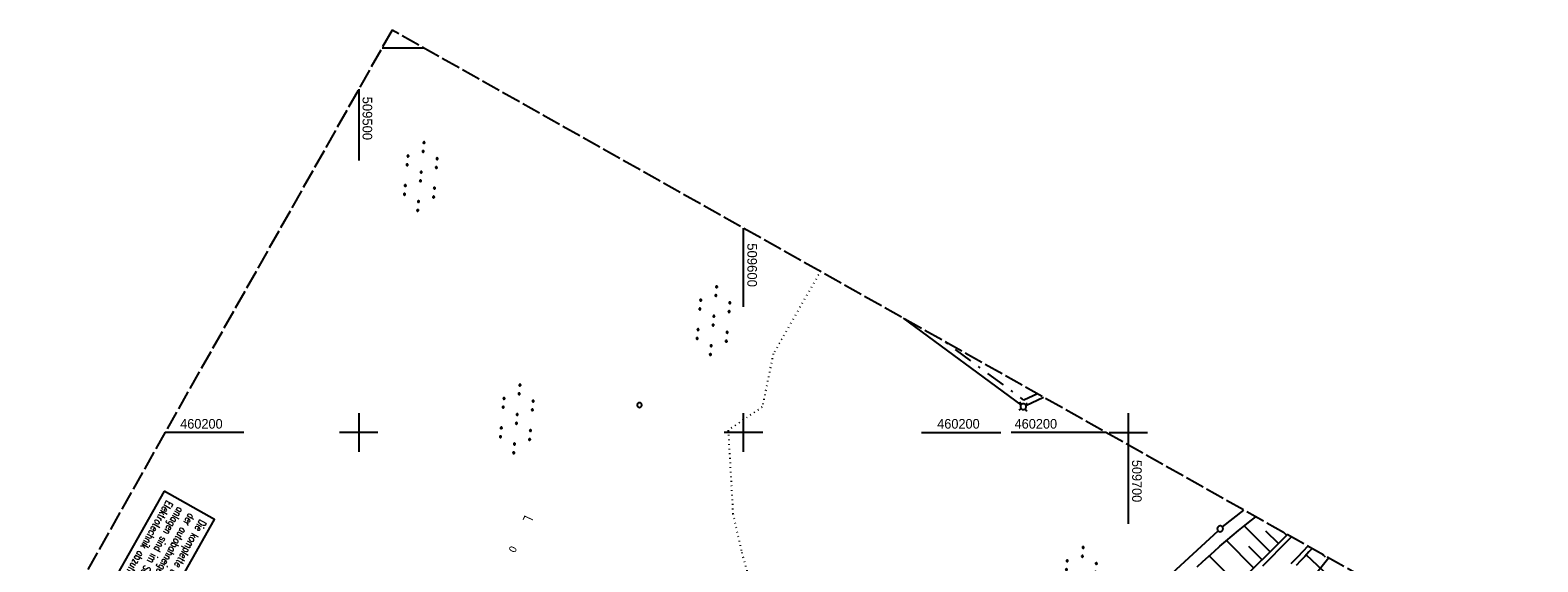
# Model space of a CAD drawing. Extents: x 509054 to 510069, y 459212 to 460305.
# Tile 60 of 66: x 509415 to 509806, y 460166 to 460305. Entities that reach past the tile are written whole.
import ezdxf

# ---------------------------------------------------------------- set-up
doc = ezdxf.new("R2010")
doc.units = 0
doc.header["$LTSCALE"] = 10
doc.header["$MEASUREMENT"] = 0
for name, pattern in [('AUSGEZOGEN', [0]), ('LT00', [0]), ('LT08', [0.42, 0.2, -0.1, 0.02, -0.1]), ('LT14', [0.6, 0.5, -0.1]), ('PUNKTX2_STR', [0.6, 0.1, -0.5])]:
    doc.linetypes.add(name, pattern=pattern)
doc.layers.get('0').update_dxf_attribs({"linetype": 'LT00'})
for name, color, linetype in [('--EK_FBR', 1, 'LT00'), ('--EL_DFK_AB_L', 21, 'LT00'), ('BAB-KABEL_TEXT_KASTEN', 224, 'Continuous'), ('DFK_AB_L', 21, 'LT00'), ('DFK_BES-NAME', 255, 'LT00'), ('DFK_GZPKT', 250, 'LT00'), ('DFK_KATASTER', 250, 'LT00'), ('DFK_NUTZUNG', 250, 'LT00'), ('DFK_NUTZUNGSGRENZE', 70, 'PUNKTX2_STR'), ('DFK_VERMPKT', 252, 'LT00'), ('GEMEINDEGRENZE', 3, 'LT08'), ('V109_AFBR_BAB', 250, 'LT00'), ('V109_BOESCH', 250, 'LT00'), ('V109_BOSCHUNG', 250, 'LT00'), ('V109_RASTER', 250, 'LT00'), ('V110_AFBR_BAB', 250, 'LT00'), ('V110_BOESCH', 250, 'LT00'), ('V110_BOSCHUNG', 250, 'LT00'), ('V110_RASTER', 250, 'LT00')]:
    doc.layers.add(name, color=color, linetype=linetype)
doc.layers.add('-BLATT_110-RAND', color=7, linetype='LT14', plot=False)
doc.styles.add('ROMANS', font='romans.shx', dxfattribs={"width": 0.8})
doc.styles.get("Standard").update_dxf_attribs({"font": 'ARIAL.TTF'})

# ---------------------------------------------------------------- blocks, each defined once
blk = doc.blocks.new('SYMB7030')
at = {"color": 0, "linetype": 'ByBlock'}
for p, q in [((-0.353695, 0.353695), (-0.697, 0.697)), ((0.353695, 0.353695), (0.697, 0.697)), ((-0.353695, -0.353695), (-0.697, -0.697)), ((0.353695, -0.353695), (0.697, -0.697))]:
    blk.add_line(p, q, dxfattribs=at)
for points in [[(-0.031408, 0.499213), (-0.093728, 0.49134), (-0.15457, 0.475719), (-0.212975, 0.452595), (-0.268021, 0.422333), (-0.31884, 0.385411), (-0.36463, 0.342411), (-0.40467, 0.29401), (-0.438329, 0.240973), (-0.465074, 0.184136), (-0.484486, 0.124395), (-0.496256, 0.062692), (-0.5002, 0)], [(-0.5002, 0), (-0.496256, -0.062692), (-0.484486, -0.124395), (-0.465074, -0.184136), (-0.438329, -0.240973), (-0.404671, -0.29401), (-0.36463, -0.342411), (-0.31884, -0.385411), (-0.268021, -0.422333), (-0.212975, -0.452595), (-0.15457, -0.475719), (-0.093728, -0.49134), (-0.031408, -0.499213), (0.031408, -0.499213), (0.093728, -0.49134), (0.15457, -0.475719), (0.212975, -0.452595), (0.268021, -0.422333), (0.31884, -0.385411), (0.36463, -0.342411), (0.404671, -0.29401), (0.438329, -0.240973), (0.465075, -0.184136), (0.484486, -0.124395), (0.496256, -0.062692), (0.500201, 0)], [(0.5002, 0), (0.496256, 0.062692), (0.484485, 0.124395), (0.465074, 0.184136), (0.438329, 0.240973), (0.40467, 0.29401), (0.36463, 0.34241), (0.31884, 0.385411), (0.268021, 0.422333), (0.212975, 0.452595), (0.15457, 0.475719), (0.093728, 0.49134), (0.031408, 0.499213), (-0.031408, 0.499213)]]:
    blk.add_lwpolyline(points, dxfattribs=at)
blk = doc.blocks.new('SYMB7010')
at = {"color": 0, "linetype": 'ByBlock'}
for points in [[(-0.031408, 0.499213), (-0.093728, 0.49134), (-0.15457, 0.475719), (-0.212975, 0.452595), (-0.268021, 0.422333), (-0.31884, 0.385411), (-0.36463, 0.342411), (-0.40467, 0.29401), (-0.438329, 0.240973), (-0.465074, 0.184136), (-0.484486, 0.124395), (-0.496256, 0.062692), (-0.5002, 0)], [(-0.5002, 0), (-0.496256, -0.062692), (-0.484486, -0.124395), (-0.465075, -0.184136), (-0.438329, -0.240973), (-0.404671, -0.29401), (-0.36463, -0.342411), (-0.31884, -0.385411), (-0.268021, -0.422333), (-0.212975, -0.452595), (-0.154571, -0.475719), (-0.093728, -0.49134), (-0.031408, -0.499213), (0.031408, -0.499213)], [(0.5002, 0), (0.496256, 0.062692), (0.484485, 0.124395), (0.465074, 0.184136), (0.438329, 0.240973), (0.40467, 0.29401), (0.36463, 0.342411), (0.31884, 0.385411), (0.268021, 0.422333), (0.212975, 0.452595), (0.15457, 0.475719), (0.093728, 0.49134), (0.031408, 0.499213), (-0.031408, 0.499213)], [(0.031408, -0.499213), (0.093728, -0.491341), (0.15457, -0.475719), (0.212975, -0.452595), (0.268021, -0.422333), (0.31884, -0.385411), (0.36463, -0.342411), (0.404671, -0.294011), (0.438329, -0.240974), (0.465075, -0.184136), (0.484486, -0.124395), (0.496256, -0.062692), (0.500201, 0)]]:
    blk.add_lwpolyline(points, dxfattribs=at)
blk = doc.blocks.new('SYMB7110')
at = {"color": 0, "linetype": 'ByBlock'}
for p, q in [((-0.515, 0.392919), (-0.515, 0.367081)), ((-0.51, 0.362895), (-0.51, 0.397105)), ((-0.505, 0.399164), (-0.505, 0.360836)), ((-0.5, 0.360204), (-0.5, 0.399796)), ((-0.495, 0.399164), (-0.495, 0.360836)), ((-0.49, 0.362895), (-0.49, 0.397105)), ((-0.485, 0.392919), (-0.485, 0.367081)), ((-0.285, 0.392919), (-0.285, 0.367081)), ((-0.28, 0.362895), (-0.28, 0.397105)), ((-0.275, 0.399164), (-0.275, 0.360836)), ((-0.27, 0.360204), (-0.27, 0.399796)), ((-0.265, 0.399164), (-0.265, 0.360836)), ((-0.26, 0.362895), (-0.26, 0.397105)), ((-0.255, 0.392919), (-0.255, 0.367081)), ((0.255, 0.392919), (0.255, 0.367081)), ((0.26, 0.362895), (0.26, 0.397105)), ((0.265, 0.399164), (0.265, 0.360836)), ((0.27, 0.360204), (0.27, 0.399796)), ((0.275, 0.399164), (0.275, 0.360836)), ((0.28, 0.362895), (0.28, 0.397105)), ((0.285, 0.392919), (0.285, 0.367081)), ((0.485, 0.392919), (0.485, 0.367081)), ((0.49, 0.362895), (0.49, 0.397105)), ((0.495, 0.399164), (0.495, 0.360836)), ((0.5, 0.360204), (0.5, 0.399796)), ((0.505, 0.399164), (0.505, 0.360836)), ((0.51, 0.362895), (0.51, 0.397105)), ((0.515, 0.392919), (0.515, 0.367081)), ((-0.9, 0.012919), (-0.9, -0.012919)), ((-0.895, -0.017106), (-0.895, 0.017105)), ((-0.89, 0.019164), (-0.89, -0.019164)), ((-0.885, -0.019797), (-0.885, 0.019796)), ((-0.88, 0.019164), (-0.88, -0.019164)), ((-0.875, -0.017106), (-0.875, 0.017105)), ((-0.87, 0.012919), (-0.87, -0.012919)), ((-0.865, -0.000126), (-0.865, 0.000145)), ((-0.67, 0.012919), (-0.67, -0.012919)), ((-0.665, -0.017106), (-0.665, 0.017105)), ((-0.66, 0.019164), (-0.66, -0.019164)), ((-0.655, -0.019797), (-0.655, 0.019796)), ((-0.65, 0.019164), (-0.65, -0.019164)), ((-0.645, -0.017106), (-0.645, 0.017105)), ((-0.64, 0.012919), (-0.64, -0.012919)), ((-0.635, -0.000126), (-0.635, 0.000145)), ((-0.48, 0.379874), (-0.48, 0.380145)), ((-0.25, 0.379874), (-0.25, 0.380146)), ((-0.13, 0.012919), (-0.13, -0.012919)), ((-0.125, -0.017105), (-0.125, 0.017105)), ((-0.12, 0.019164), (-0.12, -0.019164)), ((-0.115, -0.019796), (-0.115, 0.019796)), ((-0.11, 0.019164), (-0.11, -0.019164)), ((-0.105, -0.017105), (-0.105, 0.017105)), ((-0.1, 0.012919), (-0.1, -0.012919)), ((-0.095, -0.000126), (-0.095, 0.000146)), ((0.1, 0.012919), (0.1, -0.012919)), ((0.105, -0.017105), (0.105, 0.017105)), ((0.11, 0.019164), (0.11, -0.019164)), ((0.115, -0.019796), (0.115, 0.019796)), ((0.12, 0.019164), (0.12, -0.019164)), ((0.125, -0.017105), (0.125, 0.017105)), ((0.13, 0.012919), (0.13, -0.012919)), ((0.135, -0.000126), (0.135, 0.000146)), ((0.29, 0.379874), (0.29, 0.380145)), ((0.52, 0.379874), (0.52, 0.380146)), ((0.64, 0.012919), (0.64, -0.012919)), ((0.645, -0.017105), (0.645, 0.017105)), ((0.65, 0.019164), (0.65, -0.019164)), ((0.655, -0.019796), (0.655, 0.019796)), ((0.66, 0.019164), (0.66, -0.019164)), ((0.665, -0.017105), (0.665, 0.017105)), ((0.67, 0.012919), (0.67, -0.012919)), ((0.675, -0.000126), (0.675, 0.000146)), ((0.87, 0.012919), (0.87, -0.012919)), ((0.875, -0.017105), (0.875, 0.017105)), ((0.88, 0.019164), (0.88, -0.019164)), ((0.885, -0.019796), (0.885, 0.019796)), ((0.89, 0.019164), (0.89, -0.019164)), ((0.895, -0.017105), (0.895, 0.017105)), ((0.9, 0.012919), (0.9, -0.012919)), ((0.905, -0.000126), (0.905, 0.000146)), ((-0.515, -0.367081), (-0.515, -0.392919)), ((-0.51, -0.397105), (-0.51, -0.362895)), ((-0.505, -0.360836), (-0.505, -0.399164)), ((-0.5, -0.399796), (-0.5, -0.360204)), ((-0.495, -0.360836), (-0.495, -0.399164)), ((-0.49, -0.397106), (-0.49, -0.362895)), ((-0.485, -0.367081), (-0.485, -0.392919)), ((-0.48, -0.380126), (-0.48, -0.379855)), ((-0.285, -0.367081), (-0.285, -0.392919)), ((-0.28, -0.397105), (-0.28, -0.362895)), ((-0.275, -0.360836), (-0.275, -0.399164)), ((-0.27, -0.399796), (-0.27, -0.360204)), ((-0.265, -0.360836), (-0.265, -0.399164)), ((-0.26, -0.397105), (-0.26, -0.362895)), ((-0.255, -0.367081), (-0.255, -0.392919)), ((-0.25, -0.380126), (-0.25, -0.379855)), ((0.255, -0.367081), (0.255, -0.392919)), ((0.26, -0.397105), (0.26, -0.362895)), ((0.265, -0.360836), (0.265, -0.399164)), ((0.27, -0.399796), (0.27, -0.360204)), ((0.275, -0.360836), (0.275, -0.399164)), ((0.28, -0.397105), (0.28, -0.362895)), ((0.285, -0.367081), (0.285, -0.392919)), ((0.29, -0.380126), (0.29, -0.379855)), ((0.485, -0.367081), (0.485, -0.392919)), ((0.49, -0.397105), (0.49, -0.362895)), ((0.495, -0.360836), (0.495, -0.399164)), ((0.5, -0.399796), (0.5, -0.360204)), ((0.505, -0.360836), (0.505, -0.399164)), ((0.51, -0.397105), (0.51, -0.362895)), ((0.515, -0.367081), (0.515, -0.392919)), ((0.52, -0.380126), (0.52, -0.379855))]:
    blk.add_line(p, q, dxfattribs=at)
for points in [[(-0.48, 0.38), (-0.481981, 0.388678), (-0.48753, 0.395637), (-0.49555, 0.399499), (-0.50445, 0.399499), (-0.51247, 0.395637), (-0.518019, 0.388678), (-0.52, 0.38), (-0.518019, 0.371322), (-0.51247, 0.364363), (-0.50445, 0.360501), (-0.49555, 0.360501), (-0.48753, 0.364363), (-0.481981, 0.371322), (-0.48, 0.38)], [(-0.25, 0.38), (-0.251981, 0.388678), (-0.25753, 0.395637), (-0.26555, 0.399499), (-0.27445, 0.399499), (-0.28247, 0.395637), (-0.288019, 0.388678), (-0.29, 0.38), (-0.288019, 0.371322), (-0.28247, 0.364363), (-0.27445, 0.360501), (-0.26555, 0.360501), (-0.25753, 0.364363), (-0.251981, 0.371322), (-0.25, 0.38)], [(0.29, 0.38), (0.288019, 0.388678), (0.28247, 0.395637), (0.27445, 0.399499), (0.26555, 0.399499), (0.25753, 0.395637), (0.251981, 0.388678), (0.25, 0.38), (0.251981, 0.371322), (0.25753, 0.364363), (0.26555, 0.360501), (0.27445, 0.360501), (0.28247, 0.364363), (0.288019, 0.371322), (0.29, 0.38)], [(0.52, 0.38), (0.518019, 0.388678), (0.51247, 0.395637), (0.50445, 0.399499), (0.495549, 0.399499), (0.48753, 0.395637), (0.481981, 0.388678), (0.48, 0.38), (0.481981, 0.371322), (0.48753, 0.364363), (0.495549, 0.360501), (0.50445, 0.360501), (0.51247, 0.364363), (0.518019, 0.371322), (0.52, 0.38)], [(-0.865, 0), (-0.866981, 0.008678), (-0.87253, 0.015637), (-0.88055, 0.019498), (-0.88945, 0.019498), (-0.89747, 0.015637), (-0.903019, 0.008678), (-0.905, 0)], [(-0.905, 0), (-0.903019, -0.008678), (-0.89747, -0.015637), (-0.88945, -0.019499), (-0.88055, -0.019499), (-0.87253, -0.015637), (-0.866981, -0.008678), (-0.865, 0)], [(-0.635, 0), (-0.636981, 0.008678), (-0.64253, 0.015637), (-0.65055, 0.019498), (-0.65945, 0.019498), (-0.66747, 0.015637), (-0.673019, 0.008678), (-0.675, 0)], [(-0.675, 0), (-0.673019, -0.008678), (-0.66747, -0.015637), (-0.65945, -0.019499), (-0.65055, -0.019499), (-0.64253, -0.015637), (-0.636981, -0.008678), (-0.635, 0)], [(-0.095, 0), (-0.096981, 0.008678), (-0.10253, 0.015637), (-0.11055, 0.019499), (-0.11945, 0.019499), (-0.12747, 0.015637), (-0.133019, 0.008678), (-0.135, 0)], [(-0.135, 0), (-0.133019, -0.008678), (-0.12747, -0.015637), (-0.11945, -0.019499), (-0.11055, -0.019499), (-0.10253, -0.015637), (-0.096981, -0.008678), (-0.095, 0)], [(0.135, 0), (0.133019, 0.008678), (0.12747, 0.015637), (0.11945, 0.019499), (0.11055, 0.019499), (0.10253, 0.015637), (0.096981, 0.008678), (0.095, 0)], [(0.095, 0), (0.096981, -0.008678), (0.10253, -0.015637), (0.11055, -0.019499), (0.11945, -0.019499), (0.12747, -0.015637), (0.133019, -0.008678), (0.135, 0)], [(0.675, 0), (0.673019, 0.008678), (0.66747, 0.015637), (0.65945, 0.019499), (0.65055, 0.019499), (0.64253, 0.015637), (0.636981, 0.008678), (0.635, 0)], [(0.635, 0), (0.636981, -0.008678), (0.64253, -0.015637), (0.65055, -0.019499), (0.65945, -0.019499), (0.66747, -0.015637), (0.673019, -0.008678), (0.675, 0)], [(0.905, 0), (0.903019, 0.008678), (0.89747, 0.015637), (0.88945, 0.019499), (0.88055, 0.019499), (0.87253, 0.015637), (0.866981, 0.008678), (0.865, 0)], [(0.865, 0), (0.866981, -0.008678), (0.87253, -0.015637), (0.88055, -0.019499), (0.88945, -0.019499), (0.89747, -0.015637), (0.903019, -0.008678), (0.905, 0)], [(-0.48, -0.38), (-0.481981, -0.371322), (-0.48753, -0.364363), (-0.49555, -0.360501), (-0.50445, -0.360501), (-0.51247, -0.364363), (-0.518019, -0.371322), (-0.52, -0.38), (-0.518019, -0.388678), (-0.51247, -0.395637), (-0.50445, -0.399499), (-0.49555, -0.399499), (-0.48753, -0.395637), (-0.481981, -0.388678), (-0.48, -0.38)], [(-0.25, -0.38), (-0.251981, -0.371322), (-0.25753, -0.364363), (-0.26555, -0.360501), (-0.27445, -0.360501), (-0.28247, -0.364363), (-0.288019, -0.371322), (-0.29, -0.38), (-0.288019, -0.388678), (-0.28247, -0.395637), (-0.27445, -0.399499), (-0.26555, -0.399499), (-0.25753, -0.395637), (-0.251981, -0.388678), (-0.25, -0.38)], [(0.29, -0.38), (0.288019, -0.371322), (0.28247, -0.364363), (0.27445, -0.360501), (0.26555, -0.360501), (0.25753, -0.364363), (0.251981, -0.371322), (0.25, -0.38), (0.251981, -0.388678), (0.25753, -0.395637), (0.26555, -0.399499), (0.27445, -0.399499), (0.28247, -0.395637), (0.288019, -0.388678), (0.29, -0.38)], [(0.52, -0.38), (0.518019, -0.371322), (0.51247, -0.364363), (0.50445, -0.360501), (0.495549, -0.360501), (0.48753, -0.364363), (0.481981, -0.371322), (0.48, -0.38), (0.481981, -0.388678), (0.48753, -0.395637), (0.495549, -0.399499), (0.50445, -0.399499), (0.51247, -0.395637), (0.518019, -0.388678), (0.52, -0.38)]]:
    blk.add_lwpolyline(points, dxfattribs=at)

msp = doc.modelspace()

# ---------------------------------------------------------------- linework, layer by layer
at = {"layer": '--EK_FBR'}
for points in [[(509742.41, 460172.85), (509741.53, 460171.96), (509739.32, 460169.71), (509737.1, 460167.46), (509734.87, 460165.21)], [(509742.41, 460172.85), (509741.53, 460171.96), (509739.32, 460169.71), (509737.1, 460167.46), (509734.87, 460165.21)], [(509742.34, 460165.92), (509743.95, 460167.59), (509745.56, 460169.26), (509746.7, 460170.44)], [(509742.34, 460165.92), (509743.95, 460167.59), (509745.56, 460169.26), (509746.7, 460170.44)]]:
    msp.add_lwpolyline(points, dxfattribs=at)
at = {"layer": '--EL_DFK_AB_L'}
msp.add_line((509752.15, 460167.36), (509714.97, 460121.5), dxfattribs=at)
at = {"layer": '-BLATT_110-RAND'}
msp.add_lwpolyline([(509508.66, 460304.61), (509054.47, 459498.79), (509563.22, 459212.04), (510017.41, 460017.85), (509508.66, 460304.61)], dxfattribs=at)
at = {"layer": 'BAB-KABEL_TEXT_KASTEN', "linetype": 'AUSGEZOGEN'}
msp.add_lwpolyline([(509449.43, 460184.76), (509431.23, 460152.48), (509444.35, 460145.08), (509462.54, 460177.37)], close=True, dxfattribs=at)
at = {"layer": 'DFK_AB_L'}
msp.add_line((509752.15, 460167.36), (509714.97, 460121.5), dxfattribs=at)
at = {"layer": 'DFK_KATASTER'}
for p, q in [((509641.53, 460229.71), (509672.12, 460207.15)), ((509673.4, 460207.02), (509678.01, 460209.15)), ((509724.48, 460175.42), (509730.03, 460179.83)), ((509701.58, 460154.4), (509723.34, 460174.44))]:
    msp.add_line(p, q, dxfattribs=at)
at = {"layer": 'DFK_NUTZUNGSGRENZE', "ltscale": 0.2}
for p, q in [((509620.06, 460242), (509607.73, 460220.46)), ((509607.73, 460220.46), (509604.88, 460206.6)), ((509604.88, 460206.6), (509596.02, 460200.57)), ((509596.02, 460200.57), (509597.25, 460178.88)), ((509597.25, 460178.88), (509599.53, 460168.78)), ((509599.53, 460168.78), (509601.91, 460160.34))]:
    msp.add_line(p, q, dxfattribs=at)
at = {"layer": 'GEMEINDEGRENZE', "ltscale": 2.5, "flags": 128}
msp.add_lwpolyline([(509676.4, 460210.06), (509672.9, 460208.44), (509652.25, 460223.67)], dxfattribs=at)
at = {"layer": 'V109_AFBR_BAB'}
for points in [[(509742.41, 460172.85), (509741.53, 460171.96), (509739.32, 460169.71), (509737.1, 460167.46), (509734.87, 460165.21)], [(509742.34, 460165.92), (509743.95, 460167.59), (509745.56, 460169.26), (509746.7, 460170.44)]]:
    msp.add_lwpolyline(points, dxfattribs=at)
at = {"layer": 'V109_BOESCH'}
for points in [[(509717.88, 460165.07), (509719.36, 460166.42), (509720.85, 460167.76), (509722.34, 460169.09), (509723.84, 460170.42), (509725.35, 460171.73), (509727.01, 460173.12), (509728.67, 460174.51), (509730.35, 460175.88), (509732.04, 460177.23), (509733.12, 460178.09)], [(509741.34, 460173.45), (509741.01, 460173.12), (509739.2, 460171.28), (509737.37, 460169.45), (509735.54, 460167.62), (509733.7, 460165.8), (509731.87, 460163.98), (509730.21, 460162.35), (509728.56, 460160.7), (509726.91, 460159.06), (509725.26, 460157.41), (509723.62, 460155.76), (509722.27, 460154.39), (509720.93, 460153.01), (509719.58, 460151.64), (509718.23, 460150.27), (509716.87, 460148.91), (509715.5, 460147.55), (509714.13, 460146.21), (509712.74, 460144.87), (509711.33, 460143.55), (509709.92, 460142.23), (509708.5, 460140.92), (509707.08, 460139.61)], [(509747.79, 460169.82), (509746.97, 460168.97), (509745.86, 460167.78), (509744.75, 460166.59), (509743.65, 460165.41)]]:
    msp.add_lwpolyline(points, dxfattribs=at)
at = {"layer": 'V109_BOSCHUNG'}
for p, q in [((509736.9, 460168.98), (509730.16, 460175.72)), ((509739.03, 460171.11), (509735.77, 460174.36)), ((509732.62, 460164.73), (509725.55, 460171.89)), ((509734.76, 460166.85), (509731.3, 460170.34)), ((509728.37, 460160.52), (509721.02, 460167.92)), ((509746.22, 460168.16), (509752.02, 460162.69))]:
    msp.add_line(p, q, dxfattribs=at)
at = {"layer": 'V109_RASTER'}
for p, q in [((509700, 460205), (509700, 460195)), ((509646.3, 460200), (509666.92, 460200)), ((509695, 460200), (509705, 460200))]:
    msp.add_line(p, q, dxfattribs=at)
at = {"layer": 'V110_AFBR_BAB'}
for points in [[(509742.41, 460172.85), (509741.53, 460171.96), (509739.32, 460169.71), (509737.1, 460167.46), (509734.87, 460165.21)], [(509742.34, 460165.92), (509743.95, 460167.59), (509745.56, 460169.26), (509746.7, 460170.44)]]:
    msp.add_lwpolyline(points, dxfattribs=at)
at = {"layer": 'V110_BOESCH'}
for points in [[(509717.88, 460165.07), (509719.36, 460166.42), (509720.85, 460167.76), (509722.34, 460169.09), (509723.84, 460170.42), (509725.35, 460171.73), (509727.01, 460173.12), (509728.67, 460174.51), (509730.35, 460175.88), (509732.04, 460177.23), (509733.12, 460178.09)], [(509741.34, 460173.45), (509741.01, 460173.12), (509739.2, 460171.28), (509737.37, 460169.45), (509735.54, 460167.62), (509733.7, 460165.8), (509731.87, 460163.98), (509730.21, 460162.35), (509728.56, 460160.7), (509726.91, 460159.06), (509725.26, 460157.41), (509723.62, 460155.76), (509722.27, 460154.39), (509720.93, 460153.01), (509719.58, 460151.64), (509718.23, 460150.27), (509716.87, 460148.91), (509715.5, 460147.55), (509714.13, 460146.21), (509712.74, 460144.87), (509711.33, 460143.55), (509709.92, 460142.23), (509708.5, 460140.92), (509707.08, 460139.61)], [(509747.79, 460169.82), (509746.97, 460168.97), (509745.86, 460167.78), (509744.75, 460166.59), (509743.65, 460165.41)]]:
    msp.add_lwpolyline(points, dxfattribs=at)
at = {"layer": 'V110_BOSCHUNG'}
for p, q in [((509736.9, 460168.98), (509730.16, 460175.72)), ((509739.03, 460171.11), (509735.77, 460174.36)), ((509741.15, 460173.26), (509740.44, 460173.96)), ((509732.62, 460164.73), (509725.55, 460171.89)), ((509734.76, 460166.85), (509731.3, 460170.34)), ((509728.37, 460160.52), (509721.02, 460167.92)), ((509746.22, 460168.16), (509752.02, 460162.69)), ((509750.42, 460168.34), (509751.15, 460167.63))]:
    msp.add_line(p, q, dxfattribs=at)
at = {"layer": 'V110_RASTER'}
for p, q in [((509506.06, 460300), (509516.83, 460300)), ((509500, 460289.25), (509500, 460270.75)), ((509600, 460232.65), (509600, 460253.12)), ((509500, 460205), (509500, 460195)), ((509600, 460195), (509600, 460205)), ((509470.17, 460200), (509449.7, 460200)), ((509505, 460200), (509495, 460200)), ((509605, 460200), (509595, 460200)), ((509694.25, 460200), (509669.54, 460200)), ((509700, 460196.76), (509700, 460176.28))]:
    msp.add_line(p, q, dxfattribs=at)

# ---------------------------------------------------------------- block references
at = {"layer": 'DFK_GZPKT', "xscale": 1.500000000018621, "yscale": 1.5, "zscale": 1.5, "rotation": 264.7377099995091}
for name, p in [('SYMB7030', (509672.72, 460206.71)), ('SYMB7010', (509723.89, 460174.95))]:
    msp.add_blockref(name, p, dxfattribs=at)
at = {"layer": 'DFK_NUTZUNG', "xscale": 10.00000000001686, "yscale": 10, "zscale": 10, "rotation": 264.7377100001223}
for p in [(509516.14, 460266.55), (509592.21, 460229.07), (509541.09, 460203.52), (509687.46, 460161.28)]:
    msp.add_blockref('SYMB7110', p, dxfattribs=at)
at = {"layer": 'DFK_VERMPKT', "xscale": 1.200000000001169, "yscale": 1.200000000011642, "zscale": 1.2, "rotation": 264.7377100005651}
msp.add_blockref('SYMB7010', (509572.97, 460207.13), dxfattribs=at)

# ---------------------------------------------------------------- texts
at = {"layer": 'BAB-KABEL_TEXT_KASTEN', "insert": (509460.5, 460176.54), "char_height": 2, "width": 33.7438, "attachment_point": 1, "rotation": 240.5925, "style": 'ROMANS'}
msp.add_mtext('{\\W0.75;Die komplette Dokumentation der autobahneigenen Kabel-\\Panlagen sind im Sachgebiet Elektrotechnik abzufragen.}', dxfattribs=at)
at = {"layer": 'DFK_BES-NAME', "width": 0.75}
msp.add_text('L          o          h          ä          c          k          e          r', height=2.5, rotation=245.0378, dxfattribs=at).set_placement((509543.17, 460178.61))
at = {"layer": 'V109_RASTER', "width": 0.948}
msp.add_text(' 460200', height=2.5, rotation=-0.0012, dxfattribs=at).set_placement((509649.42, 460201))
at = {"layer": 'V110_RASTER'}
for s, rotation, width, p in [(' 509500', -89.9996, 0.969, (509501, 460288.25)), (' 509600', -89.9996, 0.976, (509601, 460250.15)), (' 460200', 0.0004, 0.948, (509452.67, 460201)), (' 460200', 0.0004, 0.948, (509669.54, 460201)), (' 509700', -89.9996, 0.944, (509701, 460193.78))]:
    msp.add_text(s, height=2.5, rotation=rotation, dxfattribs=dict(at, width=width)).set_placement(p)

doc.saveas('drawing.dxf')
